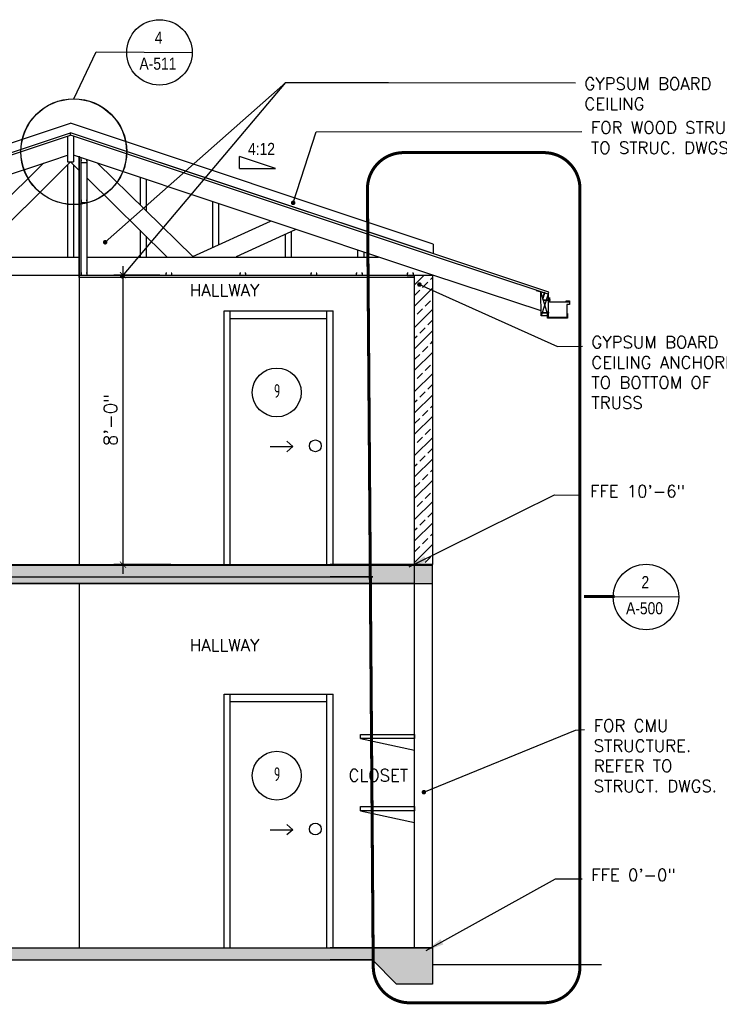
# Model space of a CAD drawing. Header units: inches. Extents: x -3803 to 34213, y -3756 to 4522.
# Tile 44 of 64: x 33750 to 33982, y 2247 to 2573. Entities that reach past the tile are written whole.
import ezdxf
from ezdxf.enums import TextEntityAlignment as Align

# ---------------------------------------------------------------- set-up
doc = ezdxf.new("R2010")
doc.units = ezdxf.units.IN
doc.header["$LTSCALE"] = 0.011
doc.header["$MEASUREMENT"] = 0
doc.header["$PDMODE"] = 1
doc.linetypes.add('DASHED', pattern=[0.75, 0.5, -0.25])
doc.layers.get('0').update_dxf_attribs({"linetype": 'CONTINUOUS'})
doc.layers.get('Defpoints').update_dxf_attribs({"linetype": 'CONTINUOUS'})
for name, color, linetype in [('a-door', 2, 'CONTINUOUS'), ('BLACK', 7, 'CONTINUOUS'), ('DIMS', 4, 'CONTINUOUS'), ('G-SYMB', 1, 'CONTINUOUS'), ('GREEN', 3, 'CONTINUOUS'), ('Hatch-ExisWalls', 123, 'CONTINUOUS'), ('RED', 1, 'CONTINUOUS'), ('TEXT', 2, 'CONTINUOUS')]:
    doc.layers.add(name, color=color, linetype=linetype)
doc.layers.add('DIM', color=4, linetype='CONTINUOUS', lineweight=13)
doc.styles.add('ROMANS', font='romans.shx')
doc.styles.add('SMA', font='archstyl.shx', dxfattribs={"width": 0.8, "height": 0.0625})
doc.dimstyles.new('ANGEL', dxfattribs={"dimtxt": 4.375, "dimasz": 2, "dimexe": 3, "dimexo": 2, "dimgap": 1.5, "dimtad": 1, "dimdec": 0, "dimzin": 3, "dimdsep": 46, "dimlunit": 4, "dimtxsty": 'ROMANS', "dimblk": 'ARCHTICK', "dimcen": 0, "dimdle": 3, "dimclrd": 4, "dimclre": 4, "dimclrt": 2, "dimadec": 0, "dimazin": 0, "dimtfac": 1, "dimtdec": 0, "dimtmove": 1, "dimatfit": 3, "dimfxl": 1, "dimfrac": 2, "dimtolj": 1, "dimtzin": 0, "dimarcsym": 0})
doc.dimstyles.new('Copy of STANDARD', dxfattribs={"dimtxt": 8, "dimasz": 3, "dimexe": 3, "dimexo": 3, "dimgap": 3, "dimtad": 1, "dimrnd": 1, "dimzin": 3, "dimdsep": 46, "dimlunit": 4, "dimtxsty": 'Standard', "dimblk": 'ARCHTICK', "dimcen": 3, "dimdle": 3, "dimadec": 0, "dimazin": 0, "dimtfac": 1, "dimtix": 1, "dimtofl": 0, "dimtmove": 1, "dimatfit": 3, "dimfxl": 3, "dimtolj": 1, "dimtzin": 0, "dimlwd": -1, "dimlwe": -1, "dimarcsym": 0})

# ---------------------------------------------------------------- blocks, each defined once
blk = doc.blocks.new('_ArchTick')
at = {"color": 0, "linetype": 'ByBlock', "const_width": 0.15}
blk.add_lwpolyline([(-0.5, -0.5), (0.5, 0.5)], dxfattribs=at)
blk = doc.blocks.new('AINC-DOORID')
at = {"layer": 'G-SYMB'}
blk.add_circle((0, 0), 0.1673, dxfattribs=at)
at = {"layer": 'G-SYMB', "color": 4, "linetype": 'Continuous', "style": 'SMA', "width": 0.75}
blk.add_attdef('DNUM', text='', height=0.0938, dxfattribs=at).set_placement((0.0025, 0.0102), align=Align.MIDDLE)
blk = doc.blocks.new('AMSfastener2')
at = {"layer": 'BLACK', "color": 1}
for p, q in [((0.69, 0.67), (0.69, 0.61)), ((1.07, 0.61), (0.69, 0.61)), ((0.86, 0.68), (0.71, 0.68)), ((0.97, 0.59), (0.79, 0.61)), ((0.79, 0.61), (0.83, 0.59)), ((0.79, 0.61), (0.97, 0.61)), ((0.79, 0.61), (0.97, 0.61)), ((0.79, 0.54), (0.83, 0.56)), ((0.97, 0.51), (0.79, 0.54)), ((0.79, 0.46), (0.83, 0.48)), ((0.97, 0.44), (0.79, 0.46)), ((0.79, 0.39), (0.83, 0.41)), ((0.97, 0.36), (0.79, 0.39)), ((0.79, 0.31), (0.83, 0.33)), ((0.97, 0.29), (0.79, 0.31)), ((0.79, 0.24), (0.83, 0.26)), ((0.97, 0.21), (0.79, 0.24)), ((0.97, 0.14), (0.79, 0.16)), ((0.79, 0.09), (0.83, 0.11)), ((0.97, 0.06), (0.79, 0.09)), ((0.97, 0.06), (0.79, 0.09)), ((0.79, 0.01), (0.83, 0.03)), ((0.79, 0.01), (0.83, 0.03)), ((0.97, -0.01), (0.79, 0.01)), ((0.97, -0.01), (0.79, 0.01)), ((0.83, 0.56), (0.83, 0.59)), ((0.83, 0.48), (0.83, 0.51)), ((0.83, 0.41), (0.83, 0.44)), ((0.83, 0.33), (0.83, 0.36)), ((0.83, 0.26), (0.83, 0.29)), ((0.83, 0.18), (0.83, 0.21)), ((0.83, 0.13), (0.83, 0.18)), ((0.83, 0.11), (0.83, 0.14)), ((0.83, 0.13), (0.83, 0.06)), ((0.83, 0.05), (0.83, 0.11)), ((0.83, 0.03), (0.83, 0.06)), ((0.83, 0.03), (0.83, 0.06)), ((0.83, 0.05), (0.83, -0.02)), ((0.86, 0.66), (0.86, 0.68)), ((0.86, 0.66), (0.9, 0.66)), ((1.05, 0.68), (0.9, 0.68)), ((0.9, 0.66), (0.9, 0.68)), ((0.92, 0.61), (0.97, 0.59)), ((0.92, 0.57), (0.97, 0.59)), ((0.92, 0.54), (0.92, 0.57)), ((0.92, 0.49), (0.97, 0.51)), ((0.92, 0.46), (0.92, 0.49)), ((0.92, 0.42), (0.97, 0.44)), ((0.92, 0.39), (0.92, 0.42)), ((0.92, 0.34), (0.97, 0.36)), ((0.92, 0.31), (0.92, 0.34)), ((0.92, 0.27), (0.97, 0.29)), ((0.92, 0.24), (0.92, 0.27)), ((0.92, 0.19), (0.97, 0.21)), ((0.92, 0.16), (0.92, 0.19)), ((0.92, 0.06), (0.92, 0.16)), ((0.92, 0.12), (0.97, 0.14)), ((0.92, 0.09), (0.92, 0.12)), ((0.92, -0.02), (0.92, 0.09)), ((0.92, 0.04), (0.97, 0.06)), ((0.92, 0.04), (0.97, 0.06)), ((0.92, 0.01), (0.92, 0.04)), ((0.92, 0.01), (0.92, 0.04)), ((1.07, 0.67), (1.07, 0.61)), ((0.79, -0.06), (0.83, -0.04)), ((0.97, -0.09), (0.79, -0.06)), ((0.79, -0.13), (0.83, -0.11)), ((0.97, -0.16), (0.79, -0.13)), ((0.79, -0.2), (0.83, -0.19)), ((0.97, -0.23), (0.79, -0.2)), ((0.79, -0.28), (0.83, -0.26)), ((0.97, -0.31), (0.79, -0.28)), ((0.97, -0.38), (0.79, -0.35)), ((0.79, -0.43), (0.83, -0.41)), ((0.97, -0.46), (0.79, -0.43)), ((0.97, -0.46), (0.79, -0.43)), ((0.79, -0.5), (0.83, -0.49)), ((0.79, -0.5), (0.83, -0.49)), ((0.97, -0.53), (0.79, -0.5)), ((0.97, -0.53), (0.79, -0.5)), ((0.79, -0.58), (0.83, -0.56)), ((0.97, -0.61), (0.79, -0.58)), ((0.79, -0.65), (0.83, -0.64)), ((0.97, -0.68), (0.79, -0.65)), ((0.79, -0.73), (0.83, -0.71)), ((0.97, -0.76), (0.79, -0.73)), ((0.79, -0.8), (0.83, -0.79)), ((0.97, -0.83), (0.79, -0.8)), ((0.97, -0.91), (0.79, -0.88)), ((0.79, -0.95), (0.83, -0.94)), ((0.97, -0.98), (0.79, -0.95)), ((0.97, -0.98), (0.79, -0.95)), ((0.79, -1.03), (0.83, -1.01)), ((0.79, -1.03), (0.83, -1.01)), ((0.97, -1.06), (0.79, -1.03)), ((0.97, -1.06), (0.79, -1.03)), ((0.79, -1.1), (0.83, -1.09)), ((0.97, -1.13), (0.79, -1.1)), ((0.83, -0.04), (0.83, -0.01)), ((0.83, -0.04), (0.83, -0.01)), ((0.83, -0.1), (0.83, -0.04)), ((0.83, -0.11), (0.83, -0.08)), ((0.83, -0.12), (0.83, -0.09)), ((0.83, -0.1), (0.83, -0.17)), ((0.83, -0.17), (0.83, -0.12)), ((0.83, -0.19), (0.83, -0.16)), ((0.83, -0.17), (0.83, -0.24)), ((0.83, -0.26), (0.83, -0.23)), ((0.83, -0.34), (0.83, -0.31)), ((0.83, -0.39), (0.83, -0.34)), ((0.83, -0.41), (0.83, -0.38)), ((0.83, -0.39), (0.83, -0.46)), ((0.83, -0.46), (0.83, -0.41)), ((0.83, -0.49), (0.83, -0.46)), ((0.83, -0.46), (0.83, -0.54)), ((0.83, -0.49), (0.83, -0.46)), ((0.83, -0.56), (0.83, -0.53)), ((0.83, -0.56), (0.83, -0.53)), ((0.83, -0.61), (0.83, -0.56)), ((0.83, -0.61), (0.83, -0.69)), ((0.83, -0.64), (0.83, -0.61)), ((0.83, -0.64), (0.83, -0.61)), ((0.83, -0.69), (0.83, -0.64)), ((0.83, -0.71), (0.83, -0.68)), ((0.83, -0.69), (0.83, -0.76)), ((0.83, -0.79), (0.83, -0.76)), ((0.83, -0.86), (0.83, -0.83)), ((0.83, -0.91), (0.83, -0.86)), ((0.83, -0.91), (0.83, -0.99)), ((0.83, -0.94), (0.83, -0.91)), ((0.83, -0.99), (0.83, -0.94)), ((0.83, -1.01), (0.83, -0.98)), ((0.83, -1.01), (0.83, -0.98)), ((0.83, -0.99), (0.83, -1.06)), ((0.83, -1.09), (0.83, -1.06)), ((0.83, -1.09), (0.83, -1.06)), ((0.83, -1.14), (0.83, -1.09)), ((0.83, -1.16), (0.83, -1.13)), ((0.83, -1.14), (0.83, -1.21)), ((0.83, -1.21), (0.83, -1.16)), ((0.83, -1.21), (0.83, -1.29)), ((0.83, -1.29), (0.88, -1.35)), ((0.92, -1.29), (0.88, -1.35)), ((0.92, -0.03), (0.97, -0.01)), ((0.92, -0.03), (0.97, -0.01)), ((0.92, -0.06), (0.92, -0.03)), ((0.92, -0.06), (0.92, -0.03)), ((0.92, -0.17), (0.92, -0.06)), ((0.92, -0.1), (0.97, -0.08)), ((0.92, -0.11), (0.97, -0.09)), ((0.92, -0.13), (0.92, -0.1)), ((0.92, -0.14), (0.92, -0.11)), ((0.92, -0.24), (0.92, -0.14)), ((0.92, -0.17), (0.97, -0.16)), ((0.92, -0.21), (0.92, -0.17)), ((0.92, -0.25), (0.97, -0.23)), ((0.92, -0.28), (0.92, -0.25)), ((0.92, -0.32), (0.97, -0.31)), ((0.92, -0.36), (0.92, -0.32)), ((0.92, -0.46), (0.92, -0.36)), ((0.92, -0.4), (0.97, -0.38)), ((0.92, -0.43), (0.92, -0.4)), ((0.92, -0.54), (0.92, -0.43)), ((0.92, -0.47), (0.97, -0.46)), ((0.92, -0.47), (0.97, -0.46)), ((0.92, -0.51), (0.92, -0.47)), ((0.92, -0.51), (0.92, -0.47)), ((0.92, -0.55), (0.97, -0.53)), ((0.92, -0.55), (0.97, -0.53)), ((0.92, -0.58), (0.92, -0.55)), ((0.92, -0.58), (0.92, -0.55)), ((0.92, -0.69), (0.92, -0.58)), ((0.92, -0.62), (0.97, -0.61)), ((0.92, -0.62), (0.97, -0.61)), ((0.92, -0.66), (0.92, -0.62)), ((0.92, -0.66), (0.92, -0.62)), ((0.92, -0.76), (0.92, -0.66)), ((0.92, -0.7), (0.97, -0.68)), ((0.92, -0.73), (0.92, -0.7)), ((0.92, -0.77), (0.97, -0.76)), ((0.92, -0.81), (0.92, -0.77)), ((0.92, -0.85), (0.97, -0.83)), ((0.92, -0.88), (0.92, -0.85)), ((0.92, -0.99), (0.92, -0.88)), ((0.92, -0.92), (0.97, -0.91)), ((0.92, -0.96), (0.92, -0.92)), ((0.92, -1.06), (0.92, -0.96)), ((0.92, -1), (0.97, -0.98)), ((0.92, -1), (0.97, -0.98)), ((0.92, -1.03), (0.92, -1)), ((0.92, -1.03), (0.92, -1)), ((0.92, -1.07), (0.97, -1.06)), ((0.92, -1.07), (0.97, -1.06)), ((0.92, -1.11), (0.92, -1.07)), ((0.92, -1.11), (0.92, -1.07)), ((0.92, -1.21), (0.92, -1.11)), ((0.92, -1.15), (0.97, -1.13)), ((0.92, -1.18), (0.92, -1.15)), ((0.92, -1.29), (0.92, -1.18))]:
    blk.add_line(p, q, dxfattribs=at)
for centre, start, end in [((0.71, 0.67), 90, 180), ((1.05, 0.67), 0, 90)]:
    blk.add_arc(centre, 0.015, start, end, dxfattribs=at)
blk = doc.blocks.new('AMSfastener3')
at = {"layer": 'BLACK', "color": 1}
for p, q in [((-0.06, 0.02), (-0.06, 0.01)), ((-0.06, 0.02), (0.06, 0.02)), ((-0.06, 0.01), (0.06, 0.01)), ((-0.05, 0.05), (0.05, 0.05)), ((-0.05, 0.05), (-0.05, 0.02)), ((-0.03, 0.05), (-0.03, 0.02)), ((0.03, -0.01), (-0.03, 0.01)), ((-0.02, 0), (-0.02, 0)), ((0.02, 0), (0.03, 0.01)), ((0.02, 0), (0.02, 0)), ((0.03, 0.05), (0.03, 0.02)), ((0.05, 0.05), (0.05, 0.02)), ((0.06, 0.02), (0.06, 0.01)), ((-0.04, -0.72), (-0.02, -0.71)), ((0.03, -0.73), (-0.04, -0.72)), ((-0.03, -0.01), (-0.02, 0)), ((0.03, -0.02), (-0.03, -0.01)), ((-0.03, -0.03), (-0.02, -0.02)), ((0.03, -0.04), (-0.03, -0.03)), ((-0.03, -0.05), (-0.02, -0.04)), ((0.03, -0.06), (-0.03, -0.05)), ((-0.03, -0.07), (-0.02, -0.06)), ((-0.03, -0.07), (-0.02, -0.06)), ((0.03, -0.08), (-0.03, -0.07)), ((-0.03, -0.09), (-0.02, -0.08)), ((0.03, -0.1), (-0.03, -0.09)), ((-0.03, -0.11), (-0.02, -0.1)), ((0.03, -0.12), (-0.03, -0.11)), ((-0.03, -0.12), (-0.02, -0.11)), ((-0.03, -0.12), (-0.02, -0.11)), ((0.03, -0.14), (-0.03, -0.12)), ((-0.03, -0.14), (-0.02, -0.13)), ((0.03, -0.16), (-0.03, -0.14)), ((-0.03, -0.16), (-0.02, -0.15)), ((0.03, -0.18), (-0.03, -0.16)), ((-0.03, -0.18), (-0.02, -0.17)), ((-0.03, -0.18), (-0.02, -0.17)), ((0.03, -0.19), (-0.03, -0.18)), ((-0.03, -0.2), (-0.02, -0.19)), ((0.03, -0.21), (-0.03, -0.2)), ((-0.03, -0.22), (-0.02, -0.21)), ((0.03, -0.23), (-0.03, -0.22)), ((-0.03, -0.24), (-0.02, -0.23)), ((-0.03, -0.24), (-0.02, -0.23)), ((0.03, -0.25), (-0.03, -0.24)), ((-0.03, -0.26), (-0.02, -0.25)), ((0.03, -0.27), (-0.03, -0.26)), ((-0.03, -0.28), (-0.02, -0.27)), ((0.03, -0.29), (-0.03, -0.28)), ((-0.03, -0.3), (-0.02, -0.29)), ((-0.03, -0.3), (-0.02, -0.29)), ((0.03, -0.31), (-0.03, -0.3)), ((-0.03, -0.31), (-0.02, -0.31)), ((0.03, -0.33), (-0.03, -0.31)), ((-0.03, -0.33), (-0.02, -0.33)), ((0.03, -0.35), (-0.03, -0.33)), ((-0.03, -0.35), (-0.02, -0.34)), ((-0.03, -0.35), (-0.02, -0.34)), ((0.03, -0.37), (-0.03, -0.35)), ((-0.03, -0.37), (-0.02, -0.36)), ((0.03, -0.39), (-0.03, -0.37)), ((-0.03, -0.39), (-0.02, -0.38)), ((0.03, -0.4), (-0.03, -0.39)), ((-0.03, -0.41), (-0.02, -0.4)), ((-0.03, -0.41), (-0.02, -0.4)), ((0.03, -0.42), (-0.03, -0.41)), ((-0.03, -0.43), (-0.02, -0.42)), ((0.03, -0.44), (-0.03, -0.43)), ((-0.03, -0.45), (-0.02, -0.44)), ((0.03, -0.46), (-0.03, -0.45)), ((-0.03, -0.47), (-0.02, -0.46)), ((-0.03, -0.47), (-0.02, -0.46)), ((0.03, -0.48), (-0.03, -0.47)), ((-0.03, -0.49), (-0.02, -0.48)), ((0.03, -0.5), (-0.03, -0.49)), ((-0.03, -0.51), (-0.02, -0.5)), ((0.03, -0.52), (-0.03, -0.51)), ((-0.03, -0.52), (-0.02, -0.51)), ((-0.03, -0.52), (-0.02, -0.51)), ((0.03, -0.54), (-0.03, -0.52)), ((-0.03, -0.54), (-0.02, -0.53)), ((0.03, -0.56), (-0.03, -0.54)), ((-0.03, -0.56), (-0.02, -0.55)), ((0.03, -0.58), (-0.03, -0.56)), ((-0.03, -0.58), (-0.02, -0.57)), ((-0.03, -0.58), (-0.02, -0.57)), ((0.03, -0.59), (-0.03, -0.58)), ((-0.03, -0.6), (-0.02, -0.59)), ((0.03, -0.61), (-0.03, -0.6)), ((-0.03, -0.62), (-0.02, -0.61)), ((0.03, -0.63), (-0.03, -0.62)), ((-0.03, -0.64), (-0.02, -0.63)), ((-0.03, -0.64), (-0.02, -0.63)), ((0.03, -0.65), (-0.03, -0.64)), ((-0.03, -0.66), (-0.02, -0.65)), ((0.03, -0.67), (-0.03, -0.66)), ((-0.03, -0.68), (-0.02, -0.67)), ((0.03, -0.69), (-0.03, -0.68)), ((-0.03, -0.7), (-0.02, -0.69)), ((0.03, -0.71), (-0.03, -0.7)), ((-0.02, -0.02), (-0.02, -0.02)), ((-0.02, -0.04), (-0.02, -0.03)), ((-0.02, -0.06), (-0.02, -0.05)), ((-0.02, -0.08), (-0.02, -0.07)), ((-0.02, -0.09), (-0.02, -0.09)), ((-0.02, -0.11), (-0.02, -0.11)), ((-0.02, -0.13), (-0.02, -0.13)), ((-0.02, -0.15), (-0.02, -0.15)), ((-0.02, -0.17), (-0.02, -0.17)), ((-0.02, -0.19), (-0.02, -0.19)), ((-0.02, -0.21), (-0.02, -0.2)), ((-0.02, -0.23), (-0.02, -0.22)), ((-0.02, -0.25), (-0.02, -0.24)), ((-0.02, -0.27), (-0.02, -0.26)), ((-0.02, -0.29), (-0.02, -0.28)), ((-0.02, -0.31), (-0.02, -0.3)), ((-0.02, -0.32), (-0.02, -0.32)), ((-0.02, -0.34), (-0.02, -0.34)), ((-0.02, -0.36), (-0.02, -0.36)), ((-0.02, -0.38), (-0.02, -0.38)), ((-0.02, -0.4), (-0.02, -0.4)), ((-0.02, -0.42), (-0.02, -0.42)), ((-0.02, -0.44), (-0.02, -0.43)), ((-0.02, -0.46), (-0.02, -0.45)), ((-0.02, -0.48), (-0.02, -0.47)), ((-0.02, -0.49), (-0.02, -0.49)), ((-0.02, -0.51), (-0.02, -0.51)), ((-0.02, -0.53), (-0.02, -0.53)), ((-0.02, -0.55), (-0.02, -0.55)), ((-0.02, -0.57), (-0.02, -0.57)), ((-0.02, -0.59), (-0.02, -0.59)), ((-0.02, -0.61), (-0.02, -0.6)), ((-0.02, -0.63), (-0.02, -0.62)), ((-0.02, -0.65), (-0.02, -0.64)), ((-0.02, -0.67), (-0.02, -0.66)), ((-0.02, -0.71), (-0.02, -0.7)), ((-0.02, -0.73), (-0.02, -0.72)), ((-0.02, -0.73), (-0.02, -0.78)), ((0, -0.79), (-0.02, -0.78)), ((0, -0.79), (0.01, -0.78)), ((0.01, -0.72), (0.03, -0.71)), ((0.01, -0.73), (0.01, -0.72)), ((0.01, -0.74), (0.03, -0.73)), ((0.01, -0.74), (0.01, -0.78)), ((0.02, -0.02), (0.03, -0.01)), ((0.02, -0.03), (0.03, -0.02)), ((0.02, -0.02), (0.02, -0.02)), ((0.02, -0.04), (0.02, -0.03)), ((0.02, -0.05), (0.03, -0.04)), ((0.02, -0.06), (0.02, -0.05)), ((0.02, -0.07), (0.03, -0.06)), ((0.02, -0.08), (0.02, -0.07)), ((0.02, -0.09), (0.03, -0.08)), ((0.02, -0.1), (0.02, -0.09)), ((0.02, -0.11), (0.03, -0.1)), ((0.02, -0.12), (0.02, -0.11)), ((0.02, -0.13), (0.03, -0.12)), ((0.02, -0.13), (0.02, -0.13)), ((0.02, -0.15), (0.03, -0.14)), ((0.02, -0.15), (0.02, -0.15)), ((0.02, -0.17), (0.03, -0.16)), ((0.02, -0.17), (0.02, -0.17)), ((0.02, -0.19), (0.03, -0.18)), ((0.02, -0.19), (0.02, -0.19)), ((0.02, -0.2), (0.03, -0.19)), ((0.02, -0.21), (0.02, -0.2)), ((0.02, -0.22), (0.03, -0.21)), ((0.02, -0.23), (0.02, -0.22)), ((0.02, -0.24), (0.03, -0.23)), ((0.02, -0.25), (0.02, -0.24)), ((0.02, -0.26), (0.03, -0.25)), ((0.02, -0.27), (0.02, -0.26)), ((0.02, -0.28), (0.03, -0.27)), ((0.02, -0.29), (0.02, -0.28)), ((0.02, -0.3), (0.03, -0.29)), ((0.02, -0.31), (0.02, -0.3)), ((0.02, -0.32), (0.03, -0.31)), ((0.02, -0.32), (0.02, -0.32)), ((0.02, -0.34), (0.03, -0.33)), ((0.02, -0.34), (0.02, -0.34)), ((0.02, -0.36), (0.03, -0.35)), ((0.02, -0.36), (0.02, -0.36)), ((0.02, -0.38), (0.02, -0.37)), ((0.02, -0.37), (0.03, -0.37)), ((0.02, -0.39), (0.03, -0.39)), ((0.02, -0.4), (0.02, -0.39)), ((0.02, -0.41), (0.03, -0.4)), ((0.02, -0.42), (0.02, -0.41)), ((0.02, -0.43), (0.03, -0.42)), ((0.02, -0.44), (0.02, -0.43)), ((0.02, -0.45), (0.03, -0.44)), ((0.02, -0.46), (0.02, -0.45)), ((0.02, -0.47), (0.03, -0.46)), ((0.02, -0.48), (0.02, -0.47)), ((0.02, -0.49), (0.03, -0.48)), ((0.02, -0.5), (0.02, -0.49)), ((0.02, -0.51), (0.03, -0.5)), ((0.02, -0.52), (0.02, -0.51)), ((0.02, -0.53), (0.03, -0.52)), ((0.02, -0.53), (0.02, -0.53)), ((0.02, -0.55), (0.03, -0.54)), ((0.02, -0.55), (0.02, -0.55)), ((0.02, -0.57), (0.03, -0.56)), ((0.02, -0.57), (0.02, -0.57)), ((0.02, -0.59), (0.03, -0.58)), ((0.02, -0.59), (0.02, -0.59)), ((0.02, -0.6), (0.03, -0.59)), ((0.02, -0.61), (0.02, -0.6)), ((0.02, -0.62), (0.03, -0.61)), ((0.02, -0.63), (0.02, -0.62)), ((0.02, -0.64), (0.03, -0.63)), ((0.02, -0.65), (0.02, -0.64)), ((0.02, -0.66), (0.03, -0.65)), ((0.02, -0.67), (0.02, -0.66)), ((0.02, -0.68), (0.03, -0.67)), ((0.02, -0.7), (0.03, -0.69)), ((0.02, -0.71), (0.02, -0.7)), ((0.02, -0.71), (0.02, -0.7))]:
    blk.add_line(p, q, dxfattribs=at)
blk.add_arc((-0.08, -0.78), 0.076, 357.3967, 37.2286, dxfattribs=at)
blk = doc.blocks.new('*D252')
at = {"layer": 'Defpoints', "color": 0, "ltscale": 10, "transparency": 16777216}
for p in [(33798.82, 2488.7), (33784.62, 2392.89), (33802.49, 2392.89)]:
    blk.add_point(p, dxfattribs=at)
at = {"layer": 'DIM', "color": 4, "lineweight": -2, "ltscale": 10, "transparency": 16777216}
for p, q in [((33784.62, 2491.7), (33784.62, 2389.89)), ((33796.82, 2488.7), (33781.62, 2488.7)), ((33800.49, 2392.89), (33781.62, 2392.89))]:
    blk.add_line(p, q, dxfattribs=at)
at = {"layer": 'DIM', "color": 4, "lineweight": -2, "ltscale": 10, "transparency": 16777216, "xscale": 2, "yscale": 2, "zscale": 2}
for p, rotation in [((33784.62, 2488.7), 90), ((33784.62, 2392.89), 270)]:
    blk.add_blockref('_ArchTick', p, dxfattribs=dict(at, rotation=rotation))
at = {"layer": 'DIM', "color": 2, "ltscale": 10, "transparency": 16777216, "insert": (33780.51, 2440.8), "char_height": 4.375, "attachment_point": 5, "rotation": 90, "style": 'ROMANS'}
blk.add_mtext('\\A1;8\'-0"', dxfattribs=at)

msp = doc.modelspace()

# ---------------------------------------------------------------- hatches: boundary and pattern name
at = {"layer": 'Hatch-ExisWalls'}
h = msp.add_hatch(dxfattribs=at)
h.set_pattern_fill('ANSI33', color=4, scale=20)
h.paths.add_polyline_path([(33887.1092586, 2488.6964401), (33887.1090135, 2488.696522), (33881.1090135, 2488.696522), (33881.1090135, 2392.8900259), (33887.1090135, 2392.8900259)])
h.paths.add_polyline_path([(33641.1090135, 2488.696522), (33635.1090135, 2488.696522), (33635.1090135, 2476.696522), (33641.1090135, 2476.696522)])
h = msp.add_hatch(color=0, dxfattribs=at)
h.dxf.hatch_style = 1
h.paths.add_polyline_path([(33593.1090135, 2392.696522), (33635.1090135, 2392.696522), (33641.1090135, 2392.696522), (33887.1090135, 2392.696522), (33887.1090135, 2386.696522), (33883.7463454, 2386.696522), (33881.1090135, 2386.696522), (33641.1090135, 2386.696522), (33638.1090135, 2386.696522), (33636.8874288, 2386.696522), (33635.1090135, 2386.696522), (33593.1090135, 2386.696522)])
h = msp.add_hatch(color=0, dxfattribs=at)
h.dxf.hatch_style = 1
h.paths.add_polyline_path([(33654.9578673, 2262.0130854), (33669.0197931, 2262.0130854), (33867.2117859, 2262.0130854), (33875.0848266, 2254.0130854), (33887.0848266, 2254.0130854), (33887.0848266, 2266.0130854), (33853.1498601, 2266.0130854), (33845.0848266, 2266.0130854), (33635.0848266, 2266.0130854), (33635.0848266, 2254.0130854), (33647.0848266, 2254.0130854)])

# ---------------------------------------------------------------- linework, layer by layer
at = {"color": 1, "ltscale": 10}
for p, q in [((33768.3043038, 2547.065488), (33775.713399, 2562.606392)), ((33768.360243, 2547.1187787), (33775.7693383, 2562.6596827)), ((33775.7693383, 2562.6596827), (33807.5207099, 2562.4696632)), ((33635.1090135, 2494.9802026), (33767.2618738, 2539.0311561)), ((33887.2618738, 2499.0311561), (33767.2618738, 2539.0311561)), ((33823.1226762, 2524.0592913), (33823.1226762, 2528.0592913)), ((33835.1226762, 2524.0592913), (33823.1226762, 2528.0592913)), ((33766.2626103, 2525.2063694), (33766.2626103, 2494.699495)), ((33768.2626103, 2525.212239), (33768.2626103, 2494.699495)), ((33823.1226762, 2524.0592913), (33835.1226762, 2524.0592913)), ((33790.2626103, 2521.0668145), (33790.2626103, 2511.9921481)), ((33792.2626103, 2520.3983273), (33792.2626103, 2510.0252987)), ((33814.2626102, 2513.0449676), (33814.2626102, 2497.8628444)), ((33816.2626102, 2512.3764804), (33816.2626102, 2498.7809084)), ((33790.2626103, 2503.576896), (33790.2626103, 2494.7000562)), ((33792.2626103, 2501.6100466), (33792.2626103, 2494.7000562)), ((33838.2407239, 2502.2676292), (33838.2407239, 2494.7011312)), ((33840.2407239, 2503.1856933), (33840.2407239, 2494.7011779)), ((33862.2626102, 2497.0012738), (33862.2626102, 2494.7017396)), ((33887.2618738, 2499.0311561), (33887.2618738, 2495.8688784)), ((33864.2626102, 2496.3327866), (33864.2626102, 2494.7017396)), ((33925.3087191, 2475.2917274), (33922.9218297, 2483.191657)), ((33925.3087191, 2475.2917274), (33922.9218297, 2483.191657)), ((33925.3087191, 2475.2917274), (33922.9218297, 2483.191657)), ((33925.3087191, 2482.3960273), (33922.9807725, 2475.2917274)), ((33925.3087191, 2482.3960273), (33922.9807725, 2475.2917274)), ((33925.3087191, 2482.3960273), (33922.9807725, 2475.2917274)), ((33946.855732, 2382.3058063), (33968.5177561, 2382.1761675)), ((33863.1726432, 2335.2889974), (33881.0848266, 2331.4171883)), ((33863.1726432, 2311.3576839), (33881.0848266, 2307.4858747))]:
    msp.add_line(p, q, dxfattribs=at)
at = {"color": 5, "ltscale": 10}
for p, q in [((33608.9778578, 2483.1075397), (33767.2618738, 2535.8688784)), ((33635.2618738, 2491.078309), (33767.2618738, 2535.078309)), ((33886.3131905, 2496.1851062), (33767.2618738, 2535.8688784)), ((33767.2618738, 2535.078309), (33767.2618738, 2535.8688784)), ((33925.5458899, 2483.1075397), (33767.2618738, 2535.8688784)), ((33886.0760197, 2495.4735937), (33767.2618738, 2535.078309)), ((33925.3087191, 2482.3960273), (33886.0760197, 2495.4735937)), ((33881.1090135, 2392.8900259), (33881.1090135, 2488.7022734)), ((33881.1090135, 2488.696522), (33887.1090135, 2488.696522)), ((33887.1090135, 2392.8900259), (33887.1092586, 2488.7022734)), ((33922.9807725, 2475.2917274), (33922.9218297, 2483.191657)), ((33922.9807725, 2475.2917274), (33922.9218297, 2483.191657)), ((33922.9807725, 2475.2917274), (33922.9218297, 2483.191657)), ((33925.3087191, 2482.3960273), (33925.5458899, 2483.1075397)), ((33925.3087191, 2482.3960273), (33925.5458899, 2483.1075397)), ((33925.3087191, 2482.3960273), (33925.5458899, 2483.1075397)), ((33925.3087191, 2482.3960273), (33925.5458899, 2483.1075397)), ((33925.3087191, 2482.3960273), (33925.3087191, 2475.2917274)), ((33925.3087191, 2482.3960273), (33925.3087191, 2475.2917274)), ((33925.3087191, 2482.3960273), (33925.3087191, 2475.2917274)), ((33925.3087191, 2475.2917274), (33922.9807725, 2475.2917274)), ((33925.3087191, 2475.2917274), (33922.9807725, 2475.2917274)), ((33925.3087191, 2475.2917274), (33922.9807725, 2475.2917274)), ((33635.1090135, 2392.8900259), (33887.1090135, 2392.8900259)), ((33881.1090135, 2392.696522), (33635.1090135, 2392.696522)), ((33635.1090135, 2392.696522), (33887.1090135, 2392.696522)), ((33887.1090135, 2392.8900259), (33853.1740469, 2392.8900259)), ((33881.0848266, 2266.0130854), (33881.0848266, 2392.696522)), ((33887.0848266, 2266.0130854), (33887.0848266, 2392.696522)), ((33881.1090135, 2386.696522), (33641.1090135, 2386.696522)), ((33641.1090135, 2386.696522), (33887.1090135, 2386.696522)), ((33654.9820541, 2388.8900259), (33867.2359728, 2388.8900259)), ((33867.2359728, 2388.8900259), (33853.1740469, 2388.8900259)), ((33635.0848266, 2266.0130854), (33887.0848266, 2266.0130854)), ((33887.0848266, 2266.0130854), (33853.1498601, 2266.0130854)), ((33887.0848266, 2266.0130854), (33887.0848266, 2254.0130854)), ((33654.9578673, 2262.0130854), (33867.2117859, 2262.0130854)), ((33867.2117859, 2262.0130854), (33853.1498601, 2262.0130854)), ((33875.0848266, 2254.0130854), (33867.2117859, 2262.0130854)), ((33887.0848266, 2254.0130854), (33875.0848266, 2254.0130854))]:
    msp.add_line(p, q, dxfattribs=at)
at = {"color": 3, "ltscale": 10}
for p, q in [((33766.2618738, 2534.7449757), (33766.2618738, 2526.1963879)), ((33768.2618738, 2534.7449757), (33768.2618738, 2526.1963879)), ((33647.0901789, 2488.696522), (33761.1090135, 2526.7028002)), ((33761.1090135, 2526.7028002), (33766.2618738, 2528.4204204)), ((33887.1090135, 2488.696522), (33768.2618738, 2528.4204204)), ((33758.3044324, 2525.7679399), (33726.944886, 2494.698529)), ((33767.2618738, 2526.1963879), (33761.1090135, 2520.1004532)), ((33766.2618738, 2526.1963879), (33768.2618738, 2526.1963879)), ((33767.2618738, 2526.1963879), (33770.1090135, 2523.3964405)), ((33776.2208429, 2525.8011686), (33807.6954192, 2494.8482934)), ((33761.1090135, 2520.1004532), (33735.4700797, 2494.6987283)), ((33772.7340135, 2520.8149507), (33799.1702835, 2494.8168703)), ((33807.6954192, 2494.8482934), (33833.4011321, 2506.6480388)), ((33822.1941434, 2494.9017349), (33841.7235068, 2503.8663381)), ((33665.0918611, 2494.6970828), (33770.1090135, 2494.6995382)), ((33772.7340135, 2494.7018537), (33869.1420838, 2494.7018537)), ((33641.1090135, 2488.696522), (33770.1090135, 2488.6995382)), ((33772.7340135, 2488.7022734), (33887.0918065, 2488.7022734)), ((33922.9689294, 2476.8790171), (33887.0918065, 2488.7022734))]:
    msp.add_line(p, q, dxfattribs=at)
at = {"color": 2, "ltscale": 10}
for p, q in [((33770.1090135, 2487.9736198), (33770.1090135, 2527.8030257)), ((33770.7340135, 2488.6993278), (33770.7340135, 2527.5941235)), ((33770.7340135, 2526.7462547), (33771.0289026, 2526.7462547)), ((33772.4391243, 2526.7462547), (33772.7340135, 2526.7462547)), ((33772.7340135, 2488.6993278), (33772.7340135, 2526.9256362)), ((33770.7340135, 2526.021383), (33772.7340135, 2526.021383))]:
    msp.add_line(p, q, dxfattribs=at)
at = {"color": 4, "ltscale": 10}
for p, q in [((33818.1090135, 2392.8900259), (33818.1090135, 2476.8900259)), ((33818.1090135, 2476.8900259), (33854.1090135, 2476.8900259)), ((33854.1090135, 2392.8900259), (33854.1090135, 2476.8900259)), ((33803.1090135, 2386.696522), (33793.3941426, 2386.696522)), ((33818.1090135, 2266.0130854), (33818.1090135, 2350.0130854)), ((33818.1090135, 2350.0130854), (33854.1090135, 2350.0130854)), ((33854.1090135, 2266.0130854), (33854.1090135, 2350.0130854))]:
    msp.add_line(p, q, dxfattribs=at)
at = {"ltscale": 10}
for p, q in [((33887.1090135, 2387.1378173), (33887.1090135, 2387.1378173)), ((33887.0848266, 2260.4543807), (33887.0848266, 2260.4543807))]:
    msp.add_line(p, q, dxfattribs=at)
at = {"color": 6, "ltscale": 10}
msp.add_line((33887.0848266, 2260.4543807), (33942.9563692, 2260.4543807), dxfattribs=at)
at = {"color": 1, "linetype": 'DASHED', "ltscale": 10, "const_width": 1}
msp.add_lwpolyline([(33877.5010815, 2529.3064997), (33923.8290534, 2529.3064997, -0.4142135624), (33935.8290534, 2517.3064997), (33935.8290534, 2259.8292872, -0.4142135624), (33923.8290534, 2247.8292872), (33879.4184992, 2247.8292872, -0.4123297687), (33867.4187477, 2259.7520562), (33865.50133, 2517.2292688, -0.4160998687)], format="xyb", close=True, dxfattribs=at)
at = {"ltscale": 10}
for points in [[(33771.0289026, 2513.4552869), (33770.7340135, 2513.4552869), (33770.7340135, 2512.7304152), (33772.7340135, 2512.7304152), (33772.7340135, 2513.4552869), (33772.4391243, 2513.4552869)], [(33771.0289026, 2489.4241994), (33770.7340135, 2489.4241994), (33770.7340135, 2488.6993278), (33772.7340135, 2488.6993278), (33772.7340135, 2489.4241994), (33772.4391243, 2489.4241994)], [(33799.1113807, 2489.4248707), (33798.8164916, 2489.4248707), (33798.8164916, 2488.699999), (33800.8164916, 2488.699999), (33800.8164916, 2489.4248707), (33800.5216025, 2489.4248707)], [(33823.5791961, 2489.425396), (33823.284307, 2489.425396), (33823.284307, 2488.7005243), (33825.284307, 2488.7005243), (33825.284307, 2489.425396), (33824.9894179, 2489.425396)], [(33847.0894944, 2489.4259457), (33846.7946053, 2489.4259457), (33846.7946053, 2488.701074), (33848.7946053, 2488.701074), (33848.7946053, 2489.4259457), (33848.4997162, 2489.4259457)], [(33862.1113807, 2489.4248707), (33861.8164916, 2489.4248707), (33861.8164916, 2488.699999), (33863.8164916, 2488.699999), (33863.8164916, 2489.4248707), (33863.5216025, 2489.4248707)], [(33878.9961762, 2489.3399358), (33878.7012871, 2489.3399358), (33878.7012871, 2488.6150641), (33880.7012871, 2488.6150641), (33880.7012871, 2489.3399358), (33880.406398, 2489.3399358)]]:
    msp.add_lwpolyline(points, dxfattribs=at)
at = {"color": 2, "ltscale": 10}
for points in [[(33770.1090135, 2488.6993278), (33881.1090135, 2488.6993278)], [(33881.1090135, 2487.9736198), (33770.1090135, 2487.9736198)]]:
    msp.add_lwpolyline(points, dxfattribs=at)
at = {"color": 1, "linetype": 'DASHED', "ltscale": 10, "const_width": 1}
msp.add_lwpolyline([(33937.19777, 2382.3636054), (33947.2871176, 2382.3032246)], dxfattribs=at)
at = {"color": 3, "ltscale": 10}
for points in [[(33863.1726432, 2336.6986045), (33881.0848266, 2336.6986045), (33881.0848266, 2335.2889974), (33863.1726432, 2335.2889974)], [(33863.1726432, 2312.7672909), (33881.0848266, 2312.7672909), (33881.0848266, 2311.3576839), (33863.1726432, 2311.3576839)]]:
    msp.add_lwpolyline(points, close=True, dxfattribs=at)
at = {"color": 1, "ltscale": 10}
for centre, radius in [((33796.6893099, 2562.4696632), 10.8313999), ((33768.3043038, 2529.5666432), 17.4988448), ((33768.360243, 2529.619934), 17.4988448), ((33957.6863561, 2382.1761675), 10.8313999)]:
    msp.add_circle(centre, radius, dxfattribs=at)
at = {"layer": 'a-door', "color": 2, "linetype": 'Continuous', "lineweight": -3}
for p, q in [((33770.1090135, 2528.1671236), (33770.1090135, 2392.8900259)), ((33820.1090135, 2392.8900259), (33820.1090135, 2476.8900259)), ((33820.1090135, 2474.4164731), (33852.1090135, 2474.4164731)), ((33852.1090135, 2392.8900259), (33852.1090135, 2476.8900259)), ((33770.1090135, 2386.696522), (33770.1090135, 2266.0130854)), ((33820.1090135, 2266.0130854), (33820.1090135, 2350.0130854)), ((33820.1090135, 2347.5395326), (33852.1090135, 2347.5395326)), ((33852.1090135, 2266.0130854), (33852.1090135, 2350.0130854))]:
    msp.add_line(p, q, dxfattribs=at)
for centre in [(33848.269012, 2432.2188747), (33848.269012, 2305.3419343)]:
    msp.add_circle(centre, 1.9603772, dxfattribs=at)
at = {"layer": 'BLACK'}
for p, q in [((33925.4215486, 2482.4282116), (33921.4867497, 2483.5610581)), ((33921.9107579, 2483.5449579), (33921.5162156, 2483.6617095)), ((33925.4215486, 2474.6882694), (33925.4215486, 2482.4282116)), ((33931.2803298, 2480.1787909), (33932.3728236, 2480.1787909)), ((33931.9753503, 2479.9233028), (33931.2803298, 2479.9233028)), ((33931.4398445, 2478.9665863), (33931.4398445, 2474.6882694)), ((33932.3728236, 2478.9665863), (33931.4398445, 2478.9665863)), ((33932.3728236, 2480.1787909), (33932.3728236, 2478.9665863)), ((33931.4398445, 2474.6882694), (33925.4215486, 2474.6882694))]:
    msp.add_line(p, q, dxfattribs=at)
for centre, radius, start, end in [((33921.5015678, 2483.611228), 0.0523125, 73.545081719, 253.545081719), ((33931.2796128, 2480.0510469), 0.1277461, 89.678379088, 270.321620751)]:
    msp.add_arc(centre, radius, start, end, dxfattribs=at)
at = {"layer": 'DIM', "color": 4, "ltscale": 10}
for p, q in [((33878.1090135, 2488.696522), (33867.9085623, 2488.696522)), ((33741.8472494, 2266.0130854), (33762.8110656, 2266.0130854))]:
    msp.add_line(p, q, dxfattribs=at)
at = {"layer": 'DIMS', "ltscale": 10}
msp.add_line((33881.1090135, 2386.696522), (33887.1090135, 2386.696522), dxfattribs=at)
at = {"layer": 'GREEN'}
for p, q in [((33925.7029033, 2481.3735741), (33925.7029033, 2479.7849354)), ((33931.9901865, 2479.7849354), (33925.7029033, 2479.7849354)), ((33931.3670687, 2480.0517868), (33931.9901865, 2480.0517868)), ((33925.1275335, 2474.4453656), (33925.1275335, 2476.7203601)), ((33931.6500164, 2474.4453656), (33925.1275335, 2474.4453656)), ((33931.6500164, 2476.0621771), (33931.6500164, 2474.4453656))]:
    msp.add_line(p, q, dxfattribs=at)
msp.add_arc((33931.9961555, 2479.9183611), 0.1335591, 267.43851769, 92.56148228, dxfattribs=at)
at = {"layer": 'TEXT', "color": 9, "ltscale": 10}
for p, q in [((33833.3327982, 2432.0112762), (33840.8591114, 2432.0112762)), ((33840.8591114, 2432.0112762), (33838.8121364, 2433.7348605)), ((33840.8591114, 2432.0112762), (33838.8121364, 2430.2876919)), ((33833.3327982, 2305.1343358), (33840.8591114, 2305.1343358)), ((33840.8591114, 2305.1343358), (33838.8121364, 2306.8579201)), ((33840.8591114, 2305.1343358), (33838.8121364, 2303.4107515))]:
    msp.add_line(p, q, dxfattribs=at)

# ---------------------------------------------------------------- block references
at = {"xscale": 48.29248555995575, "yscale": 48.29248555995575, "zscale": 48.29248555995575}
for p in [(33835.4944374, 2449.9016156), (33835.4944374, 2323.0246751)]:
    msp.add_blockref('AINC-DOORID', p, dxfattribs=at).add_auto_attribs({'DNUM': '9'})
at = {"layer": 'RED', "xscale": -2.749999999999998, "yscale": 2.749999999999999, "zscale": 2.749999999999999, "rotation": 341.415678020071}
msp.add_blockref('AMSfastener3', (33924.1402344, 2482.8027509), dxfattribs=at)
at = {"layer": 'RED', "xscale": -1, "rotation": 270}
for p in [(33925.1280711, 2479.6148895), (33924.7245016, 2475.4327509)]:
    msp.add_blockref('AMSfastener2', p, dxfattribs=at)

# ---------------------------------------------------------------- texts
at = {"layer": 'TEXT', "color": 2, "char_height": 4.000692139, "width": 137.254255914}
for s, insert, attachment_point in [('{\\fTechnic|b0|i0|c2|p2;4}', (33795.1146253, 2569.3315574), 1), ('{\\fTechnic|b0|i0|c2|p2;A-511}', (33790.0763107, 2560.7489519), 1), ('{\\Fromans|c0;GYPSUM BOARD\\PCEILING}', (33937.3004217, 2554.1100946), 1), ('{\\Fromans|c0;FOR WOOD STRUCTURES REFER\\PTO STRUC. DWGS.}', (33939.4340579, 2539.5872054), 1), ('{\\fTechnic|b0|i0|c2|p2;4:12}', (33834.9125468, 2532.5164633), 3), ('{\\Fromans|c0;HALLWAY}', (33806.7503524, 2485.7683461), 1), ('{\\Fromans|c0;GYPSUM BOARD\\PCEILING ANCHORED\\PTO BOTTOM OF\\PTRUSS}', (33939.6198118, 2468.5099972), 1), ('{\\Fromans|c0;FFE 10\'-6"}', (33939.1533367, 2419.1890502), 1), ('{\\fTechnic|b0|i0|c2|p2;2}', (33956.1676108, 2389.0913525), 1), ('{\\fTechnic|b0|i0|c2|p2;A-500}', (33951.0733569, 2380.4554562), 1), ('{\\Fromans|c0;HALLWAY}', (33806.7503524, 2368.2465111), 1), ('{\\Fromans|c0;FOR CMU\\PSTRUCTURE.\\PREFER TO\\PSTRUCT. DWGS.}', (33940.3715581, 2341.5845529), 1), ('{\\Fromans|c0;CLOSET}', (33859.2505718, 2325.1296827), 1), ('{\\Fromans|c0;FFE 0\'-0"}', (33939.550391, 2292.1629873), 1)]:
    msp.add_mtext(s, dxfattribs=dict(at, insert=insert, attachment_point=attachment_point))

# ---------------------------------------------------------------- dimensions: what is measured, and where the dimension line sits
at = {"layer": 'DIM', "ltscale": 10}
dim = msp.add_linear_dim(base=(33784.6191423, 2392.8900259), p1=(33798.8164916, 2488.699999), p2=(33802.4869462, 2392.8900259), angle=90, dimstyle='ANGEL', dxfattribs=at)
dim.commit()
dim.dimension.update_dxf_attribs({"geometry": '*D252', "text_midpoint": (33780.5149756, 2440.7950124)})

# ---------------------------------------------------------------- leaders
at = {"layer": 'TEXT', "color": 9, "ltscale": 10, "annotation_type": 0, "has_hookline": 1, "hookline_direction": 0}
for points, override, text_width in [([(33778.7208647, 2499.6084227), (33838.490251, 2552.5368736), (33934.3832554, 2552.4000973)], {"dimasz": 6, "dimtad": 0, "dimldrblk": 'DotSmall'}, 46.4842325), ([(33840.9259999, 2512.6745028), (33848.5447916, 2536.2161325), (33936.4340579, 2536.3390868)], {"dimasz": 6, "dimtad": 0, "dimldrblk": 'DotSmall'}, 95.635593), ([(33882.6970472, 2485.6123397), (33928.3398157, 2465.1389243), (33936.6198118, 2465.2618786)], {"dimasz": 6, "dimtad": 0, "dimldrblk": 'DotSmall'}, 56.5812174), ([(33879.3426424, 2392.138444), (33927.3461794, 2415.9457502), (33936.1533367, 2415.9409316)], {"dimasz": 6, "dimtad": 0}, 34.2916469), ([(33884.1791575, 2317.550198), (33934.3498878, 2338.0430495), (33937.3715581, 2338.3364343)], {"dimasz": 6, "dimtad": 0, "dimldrblk": 'DotSmall'}, 44.9601593), ([(33884.9179333, 2265.1123811), (33927.7432337, 2288.9196873), (33936.550391, 2288.9148687)], {"dimasz": 6, "dimtad": 0}, 30.4814639)]:
    msp.add_leader(points, dimstyle='Copy of STANDARD', override=override, dxfattribs=dict(at, text_width=text_width))
at = {"layer": 'TEXT', "color": 9, "ltscale": 10}
msp.add_leader([(33784.4263005, 2488.3445548), (33838.4639061, 2552.5135439), (33872.428296, 2552.4684854)], dimstyle='Copy of STANDARD', override={"dimasz": 6, "dimtad": 0, "dimldrblk": 'DotSmall'}, dxfattribs=at)

doc.saveas('drawing.dxf')
